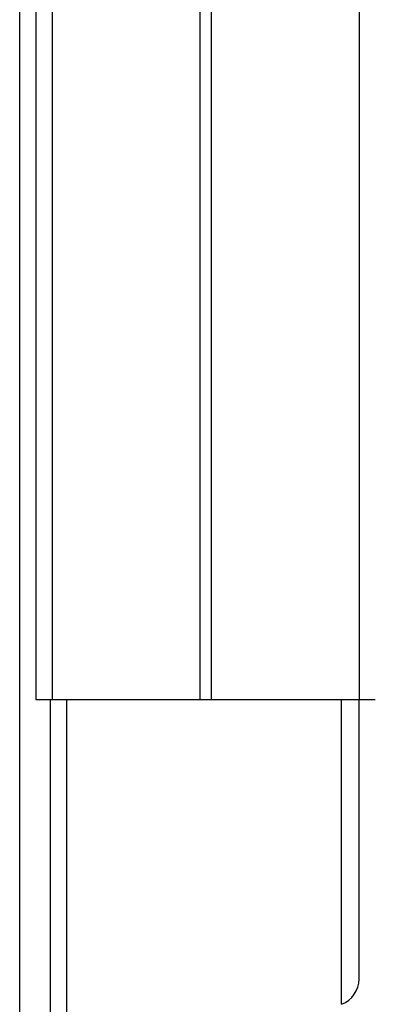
# Model space of a CAD drawing. Header units: inches. Extents: x 0.2 to 16.8, y 0.2 to 10.8.
# Tile 16 of 55: x 9.941 to 10.138, y 3.842 to 4.387. Entities that reach past the tile are written whole.
import ezdxf

# ---------------------------------------------------------------- set-up
doc = ezdxf.new("R2010")
doc.units = ezdxf.units.IN
doc.header["$LTSCALE"] = 0.935
doc.header["$MEASUREMENT"] = 0
doc.layers.get('0').update_dxf_attribs({"linetype": 'CONTINUOUS'})
doc.layers.add('DIMENSIONS', color=7, linetype='CONTINUOUS')
doc.styles.get("Standard").update_dxf_attribs({"font": 'txt', "width": 0.8})
doc.dimstyles.new('DIMSTYLE_2', dxfattribs={"dimtxt": 0.125, "dimasz": 0.18, "dimexe": 0.18, "dimexo": 0.0625, "dimgap": 0.09, "dimtad": 0, "dimtih": 1, "dimtoh": 1, "dimdec": 3, "dimzin": 4, "dimdsep": 46, "dimtxsty": 'STANDARD', "dimblk": '_FILLED', "dimblk1": '_FILLED', "dimblk2": '_FILLED', "dimcen": 0.09, "dimadec": 0, "dimazin": 0, "dimtp": 0.001, "dimtm": 0.001, "dimtfac": 1, "dimtdec": 3, "dimtofl": 0, "dimtmove": 0, "dimatfit": 3, "dimldrblk": '_FILLED', "dimfxl": 1, "dimtolj": 1, "dimtzin": 4, "dimarcsym": 0})

# ---------------------------------------------------------------- blocks, each defined once
blk = doc.blocks.new('_FILLED')
at = {"color": 0, "linetype": 'BYBLOCK'}
blk.add_solid([(0, 0), (-1, 0.1736), (-1, -0.1736)], dxfattribs=at)
blk = doc.blocks.new('*D24')
at = {"layer": 'DIMENSIONS', "color": 2, "linetype": 'CONTINUOUS'}
for p, q in [((10.02936, 8.54381), (11.80206, 8.54381)), ((11.67706, 8.54381), (11.67706, 6.13531)), ((11.67706, 3.47681), (11.67706, 5.88531)), ((10.02936, 3.47681), (11.80206, 3.47681))]:
    blk.add_line(p, q, dxfattribs=at)
at = {"layer": 'DIMENSIONS', "color": 2, "linetype": 'CONTINUOUS', "xscale": 0.18, "yscale": 0.18, "zscale": 0.18}
for p, rotation in [((11.67706, 8.54381), 90), ((11.67706, 3.47681), 270)]:
    blk.add_blockref('_FILLED', p, dxfattribs=dict(at, rotation=rotation))
at = {"layer": 'DIMENSIONS', "color": 2, "linetype": 'CONTINUOUS', "insert": (11.67706, 6.07281), "char_height": 0.125, "width": 1.325, "attachment_point": 2, "line_spacing_factor": 0.9}
blk.add_mtext('5.067{\\Ftxt.shx;\\W1.000000;\\H0.125000; }[128.7]', dxfattribs=at)

msp = doc.modelspace()

# ---------------------------------------------------------------- linework, layer by layer
at = {"color": 7, "linetype": 'CONTINUOUS'}
for p, q in [((9.94978, 8.01081), (9.94978, 4.01081)), ((9.94078, 3.48681), (9.94078, 4.39831)), ((10.13778, 4.01081), (9.94978, 4.01081)), ((9.95782, 3.47681), (9.95782, 4.01081)), ((9.96686, 3.47681), (9.96686, 4.01081)), ((10.11896, 3.84224), (10.11896, 4.01081)), ((10.12878, 3.85631), (10.12878, 4.01081))]:
    msp.add_line(p, q, dxfattribs=at)
at = {"color": 9, "linetype": 'CONTINUOUS'}
for p, q in [((9.95873, 8.01081), (9.95873, 4.01081)), ((10.04064, 8.01081), (10.04064, 4.01081)), ((10.04691, 8.01081), (10.04691, 4.01081)), ((10.12882, 8.01081), (10.12882, 4.01081))]:
    msp.add_line(p, q, dxfattribs=at)
at = {"color": 7, "linetype": 'CONTINUOUS'}
msp.add_arc((10.11378, 3.85631), 0.015, 290.9298, 360, dxfattribs=at)

# ---------------------------------------------------------------- dimensions: what is measured, and where the dimension line sits
at = {"layer": 'DIMENSIONS', "color": 2, "linetype": 'CONTINUOUS'}
dim = msp.add_linear_dim(base=(11.67706, 3.47681), p1=(10.02936, 8.54381), p2=(10.02936, 3.47681), angle=270, dimstyle='DIMSTYLE_2', dxfattribs=at)
dim.commit()
dim.dimension.update_dxf_attribs({"geometry": '*D24', "text_midpoint": (11.52706, 6.01031), "dimtype": 160})

doc.saveas('drawing.dxf')
